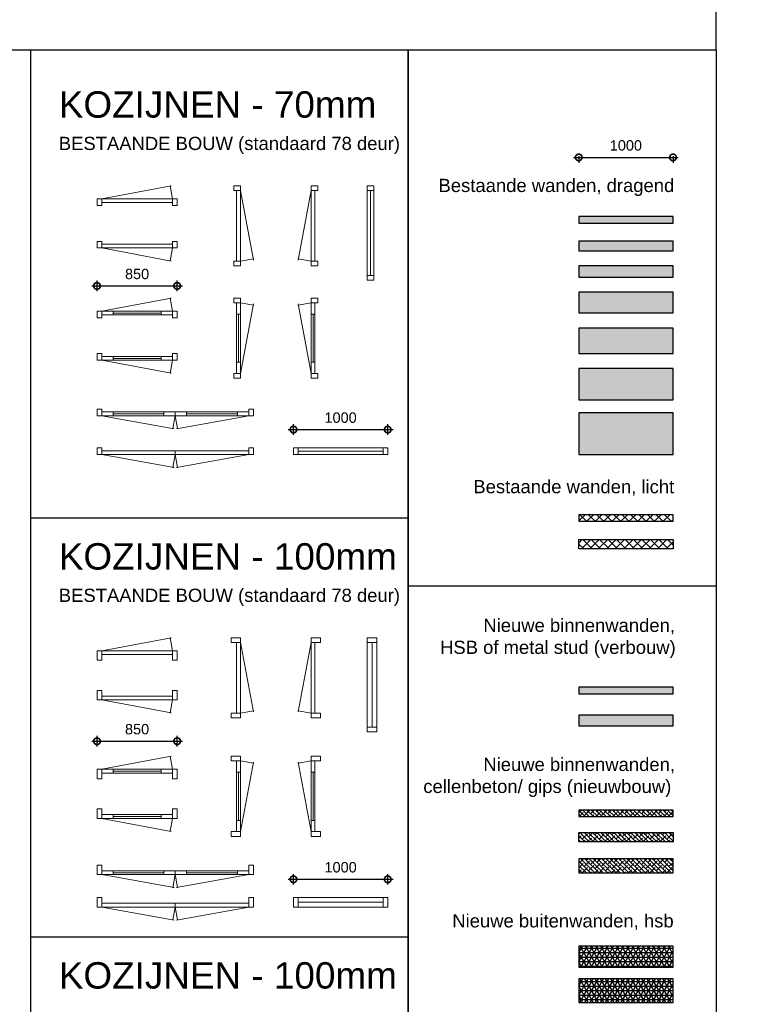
# Model space of a CAD drawing. Header units: millimetres. Extents: x 0 to 10560344, y -63228 to 177747.
# Tile 98 of 125: x 117049 to 124820, y 8902 to 19347. Entities that reach past the tile are written whole.
import ezdxf

# ---------------------------------------------------------------- set-up
doc = ezdxf.new("R2010")
doc.units = ezdxf.units.MM
for name, color, linetype in [('00-arcering', 11, 'Continuous'), ('00-arcering grijs', 9, 'Continuous'), ('21-wanden', 7, 'Continuous'), ('21-wanden - constructief', 2, 'Continuous')]:
    doc.layers.add(name, color=color, linetype=linetype)
doc.layers.add('00-hulplijnen', color=2, linetype='Continuous', plot=False)
doc.layers.add('Z00-kader', color=2, linetype='Continuous', plot=False)
doc.layers.add('008', color=8, linetype='Continuous', lineweight=9)
doc.layers.add('013', color=220, linetype='Continuous', lineweight=13)
doc.styles.add('01_50', font='swiss.ttf', dxfattribs={"height": 110})
doc.styles.add('02_50', font='swiss.ttf', dxfattribs={"height": 140})
doc.dimstyles.new('2_50', dxfattribs={"dimscale": 700, "dimtxt": 100, "dimasz": 0.2, "dimexe": 0.08, "dimexo": 0.08, "dimgap": 0.1, "dimtad": 1, "dimtoh": 1, "dimdec": 0, "dimzin": 0, "dimdsep": 46, "dimtxsty": '01_50', "dimblk": 'DOTSMALL', "dimcen": 0.05, "dimdle": 0.08, "dimclrd": 256, "dimclre": 256, "dimclrt": 256, "dimadec": 0, "dimazin": 0, "dimtfac": 1, "dimtdec": 0, "dimtix": 1, "dimtmove": 2, "dimatfit": 0, "dimldrblk": 'DOTSMALL', "dimfxl": 0.08, "dimfxlon": 1, "dimtolj": 1, "dimtzin": 0, "dimlwe": -1, "dimarcsym": 0})
pattern_1 = [(315, (133184.615, -24211.103), (22.45064, 22.45064), []), (45, (133184.615, -24211.103), (22.45064, 67.35192), [79.375, -47.625])]

# ---------------------------------------------------------------- blocks, each defined once
blk = doc.blocks.new('_DotSmall')
at = {"color": 0, "linetype": 'ByBlock', "const_width": 0.5}
blk.add_lwpolyline([(-0.0625, 0, 1), (0.0625, 0, 1)], format="xyb", close=True, dxfattribs=at)
blk = doc.blocks.new('*D257')
at = {"layer": '00-hulplijnen', "linetype": 'Continuous', "lineweight": -2, "transparency": 16777216}
blk.add_line((122923, 17886), (124035, 17886), dxfattribs=at)
at = {"layer": '00-hulplijnen', "transparency": 16777216}
for p, q in [((122979, 17900), (122979, 17830)), ((123979, 17900), (123979, 17830))]:
    blk.add_line(p, q, dxfattribs=at)
at = {"layer": 'Defpoints', "color": 0, "linetype": 'Continuous', "transparency": 16777216}
for p in [(122979, 17956), (123979, 17956), (123979, 17886)]:
    blk.add_point(p, dxfattribs=at)
at = {"layer": '00-hulplijnen', "linetype": 'Continuous', "lineweight": -2, "transparency": 16777216, "xscale": 140, "yscale": 140, "zscale": 140, "rotation": 180}
blk.add_blockref('_DotSmall', (122979, 17886), dxfattribs=at)
at = {"layer": '00-hulplijnen', "linetype": 'Continuous', "lineweight": -2, "transparency": 16777216, "xscale": 140, "yscale": 140, "zscale": 140}
blk.add_blockref('_DotSmall', (123979, 17886), dxfattribs=at)
at = {"layer": '00-hulplijnen', "linetype": 'Continuous', "transparency": 16777216, "insert": (123479, 18013), "char_height": 110, "attachment_point": 5, "style": '01_50'}
blk.add_mtext('\\A1;1000', dxfattribs=at)
blk = doc.blocks.new('*D286')
at = {"layer": '00-hulplijnen', "transparency": 16777216}
for p, q in [((119953, 10172), (119953, 10284)), ((120953, 10172), (120953, 10284))]:
    blk.add_line(p, q, dxfattribs=at)
at = {"layer": '00-hulplijnen', "lineweight": -2, "transparency": 16777216}
blk.add_line((119897, 10228), (121009, 10228), dxfattribs=at)
at = {"layer": 'Defpoints', "color": 0, "transparency": 16777216}
for p in [(120953, 10228), (119953, 10034), (120953, 10034)]:
    blk.add_point(p, dxfattribs=at)
at = {"layer": '00-hulplijnen', "lineweight": -2, "transparency": 16777216, "xscale": 140, "yscale": 140, "zscale": 140, "rotation": 180}
blk.add_blockref('_DotSmall', (119953, 10228), dxfattribs=at)
at = {"layer": '00-hulplijnen', "lineweight": -2, "transparency": 16777216, "xscale": 140, "yscale": 140, "zscale": 140}
blk.add_blockref('_DotSmall', (120953, 10228), dxfattribs=at)
at = {"layer": '00-hulplijnen', "transparency": 16777216, "insert": (120453, 10355), "char_height": 110, "attachment_point": 5, "style": '01_50'}
blk.add_mtext('\\A1;1000', dxfattribs=at)
blk = doc.blocks.new('*D248')
at = {"layer": '00-hulplijnen', "lineweight": -2, "transparency": 16777216}
blk.add_line((117813, 16523), (118775, 16523), dxfattribs=at)
at = {"layer": '00-hulplijnen', "transparency": 16777216}
for p, q in [((117869, 16467), (117869, 16579)), ((118719, 16467), (118719, 16579))]:
    blk.add_line(p, q, dxfattribs=at)
at = {"layer": 'Defpoints', "color": 0, "transparency": 16777216}
for p in [(118719, 16523), (117869, 16381), (118719, 16381)]:
    blk.add_point(p, dxfattribs=at)
at = {"layer": '00-hulplijnen', "lineweight": -2, "transparency": 16777216, "xscale": 140, "yscale": 140, "zscale": 140, "rotation": 180}
blk.add_blockref('_DotSmall', (117869, 16523), dxfattribs=at)
at = {"layer": '00-hulplijnen', "lineweight": -2, "transparency": 16777216, "xscale": 140, "yscale": 140, "zscale": 140}
blk.add_blockref('_DotSmall', (118719, 16523), dxfattribs=at)
at = {"layer": '00-hulplijnen', "transparency": 16777216, "insert": (118294, 16649), "char_height": 110, "attachment_point": 5, "style": '01_50'}
blk.add_mtext('\\A1;850', dxfattribs=at)
blk = doc.blocks.new('*D249')
at = {"layer": '00-hulplijnen', "transparency": 16777216}
for p, q in [((119953, 14943), (119953, 15055)), ((120953, 14943), (120953, 15055))]:
    blk.add_line(p, q, dxfattribs=at)
at = {"layer": '00-hulplijnen', "lineweight": -2, "transparency": 16777216}
blk.add_line((119897, 14999), (121009, 14999), dxfattribs=at)
at = {"layer": 'Defpoints', "color": 0, "transparency": 16777216}
for p in [(120953, 14999), (119953, 14804), (120953, 14804)]:
    blk.add_point(p, dxfattribs=at)
at = {"layer": '00-hulplijnen', "lineweight": -2, "transparency": 16777216, "xscale": 140, "yscale": 140, "zscale": 140, "rotation": 180}
blk.add_blockref('_DotSmall', (119953, 14999), dxfattribs=at)
at = {"layer": '00-hulplijnen', "lineweight": -2, "transparency": 16777216, "xscale": 140, "yscale": 140, "zscale": 140}
blk.add_blockref('_DotSmall', (120953, 14999), dxfattribs=at)
at = {"layer": '00-hulplijnen', "transparency": 16777216, "insert": (120453, 15125), "char_height": 110, "attachment_point": 5, "style": '01_50'}
blk.add_mtext('\\A1;1000', dxfattribs=at)
blk = doc.blocks.new('*D250')
at = {"layer": '00-hulplijnen', "transparency": 16777216}
for p, q in [((117869, 11637), (117869, 11749)), ((118719, 11637), (118719, 11749))]:
    blk.add_line(p, q, dxfattribs=at)
at = {"layer": '00-hulplijnen', "lineweight": -2, "transparency": 16777216}
blk.add_line((117813, 11693), (118775, 11693), dxfattribs=at)
at = {"layer": 'Defpoints', "color": 0, "transparency": 16777216}
for p in [(118719, 11693), (117869, 11395), (118719, 11395)]:
    blk.add_point(p, dxfattribs=at)
at = {"layer": '00-hulplijnen', "lineweight": -2, "transparency": 16777216, "xscale": 140, "yscale": 140, "zscale": 140, "rotation": 180}
blk.add_blockref('_DotSmall', (117869, 11693), dxfattribs=at)
at = {"layer": '00-hulplijnen', "lineweight": -2, "transparency": 16777216, "xscale": 140, "yscale": 140, "zscale": 140}
blk.add_blockref('_DotSmall', (118719, 11693), dxfattribs=at)
at = {"layer": '00-hulplijnen', "transparency": 16777216, "insert": (118294, 11820), "char_height": 110, "attachment_point": 5, "style": '01_50'}
blk.add_mtext('\\A1;850', dxfattribs=at)

msp = doc.modelspace()

# ---------------------------------------------------------------- hatches: boundary and pattern name
at = {"layer": '00-arcering'}
for points in [[(122979.4, 17259.1), (122979.4, 17189.1), (123979.4, 17189.1), (123979.4, 17259.1)], [(122979.4, 16996.7), (122979.4, 16896.7), (123979.4, 16896.7), (123979.4, 16996.7)], [(122979.4, 16735.7), (122979.4, 16615.7), (123979.4, 16615.7), (123979.4, 16735.7)], [(122979.4, 16458.2), (122979.4, 16238.2), (123979.4, 16238.2), (123979.4, 16458.2)], [(122979.4, 16075.5), (122979.4, 15805.5), (123979.4, 15805.5), (123979.4, 16075.5)], [(122979.4, 15645.5), (122979.4, 15315.5), (123979.4, 15315.5), (123979.4, 15645.5)], [(122979.4, 15176.3), (122979.4, 14736.3), (123979.4, 14736.3), (123979.4, 15176.3)]]:
    msp.add_hatch(color=256, dxfattribs=at).paths.add_polyline_path(points)
h = msp.add_hatch(dxfattribs=at)
h.set_pattern_fill('ANSI37', color=256, scale=20, style=0)
h.set_pattern_definition([(45, (117002.156, -25983.216), (-44.90128, 44.90128), []), (135, (117002.156, -25983.216), (-44.90128, -44.90128), [])])
h.paths.add_polyline_path([(122979.4, 14025.6), (123979.4, 14025.6), (123979.4, 14095.6), (122979.4, 14095.6)])
h = msp.add_hatch(dxfattribs=at)
h.set_pattern_fill('ANSI37', color=256, scale=20, style=0)
h.set_pattern_definition([(45, (117002.156, -26037.19), (-44.90128, 44.90128), []), (135, (117002.156, -26037.19), (-44.90128, -44.90128), [])])
h.paths.add_polyline_path([(122979.4, 13833.1), (123979.4, 13833.1), (123979.4, 13733.1), (122979.4, 13733.1)])
at = {"layer": '00-arcering', "linetype": 'Continuous'}
h = msp.add_hatch(dxfattribs=at)
h.set_pattern_fill('ANSI38', color=256, scale=10, angle=-90)
h.set_pattern_definition(pattern_1)
h.paths.add_polyline_path([(122979.4, 10892.5), (123979.4, 10892.5), (123979.4, 10962.5), (122979.4, 10962.5)])
h = msp.add_hatch(dxfattribs=at)
h.set_pattern_fill('ANSI38', color=256, scale=10, angle=-90)
h.set_pattern_definition(pattern_1)
h.paths.add_polyline_path([(122979.4, 10723.9), (123979.4, 10723.9), (123979.4, 10623.9), (122979.4, 10623.9)])
h = msp.add_hatch(dxfattribs=at)
h.set_pattern_fill('ANSI38', color=256, scale=10, angle=-90)
h.set_pattern_definition(pattern_1)
h.paths.add_polyline_path([(122979.4, 10295), (123979.4, 10295), (123979.4, 10445), (122979.4, 10445)])
at = {"layer": '00-arcering'}
h = msp.add_hatch(dxfattribs=at)
h.set_pattern_fill('NET3', color=256, scale=15, style=0)
h.set_pattern_definition([(0, (99139.52, -31936.47), (0, 47.625), []), (60, (99139.52, -31936.47), (-41.24446, 23.8125), []), (120, (99139.52, -31936.47), (-41.24446, -23.8125), [])])
h.paths.add_polyline_path([(122979.4, 9517.4), (122979.4, 9297.4), (123979.4, 9297.4), (123979.4, 9517.4)])
h = msp.add_hatch(dxfattribs=at)
h.set_pattern_fill('NET3', color=256, scale=15, style=0)
h.set_pattern_definition([(0, (99139.52, -31910.433), (0, 47.625), []), (60, (99139.52, -31910.433), (-41.24446, 23.8125), []), (120, (99139.52, -31910.433), (-41.24446, -23.8125), [])])
h.paths.add_polyline_path([(122979.4, 9171.7), (122979.4, 8921.7), (123979.4, 8921.7), (123979.4, 9171.7)])
at = {"layer": '00-arcering grijs'}
for points in [[(122979.4, 12196.7), (123979.4, 12196.7), (123979.4, 12266.7), (122979.4, 12266.7)], [(122979.4, 11854.8), (123979.4, 11854.8), (123979.4, 11969.8), (122979.4, 11969.8)]]:
    msp.add_hatch(color=256, dxfattribs=at).paths.add_polyline_path(points)

# ---------------------------------------------------------------- linework, layer by layer
at = {"layer": '00-hulplijnen'}
msp.add_lwpolyline([(113166.3, 19027.5), (124435.7, 19027.5), (124435.7, 24039.3), (113166.3, 24039.3)], close=True, dxfattribs=at)
msp.add_lwpolyline([(117167.2, 19027.5), (121168, 19027.5)], dxfattribs=at)
at = {"layer": '008'}
for p, q in [((118548.9, 16235.3), (118038.9, 16235.3)), ((119370.3, 16224.2), (119370.3, 15714.2)), ((120160.3, 16224.2), (120160.3, 15714.2)), ((118548.9, 15754.7), (118038.9, 15754.7)), ((118578.9, 15166.5), (118038.9, 15166.5)), ((118818.9, 15166.5), (119358.9, 15166.5)), ((118548.9, 11374.6), (118038.9, 11374.6)), ((119370.3, 11363.5), (119370.3, 10853.5)), ((120160.3, 11363.5), (120160.3, 10853.5)), ((118548.9, 10894), (118038.9, 10894)), ((118578.9, 10298.2), (118038.9, 10298.2)), ((118818.9, 10298.2), (119358.9, 10298.2))]:
    msp.add_line(p, q, dxfattribs=at)
for points in [[(118668.9, 17446.2), (118644.8, 17583), (118656.8, 17585.1), (117918.9, 17446.2)], [(119390.3, 17535.1), (119529.2, 16797.2), (119527.2, 16809.3), (119390.3, 16785.1)], [(120140.3, 17535.1), (120001.4, 16797.2), (120003.3, 16809.3), (120140.3, 16785.1)], [(120771, 16635.1), (120771, 17535.1)], [(118668.9, 16925.6), (118644.8, 16788.8), (118656.8, 16786.7), (117918.9, 16925.6)], [(117918.9, 16255.3), (118656.8, 16394.2), (118644.8, 16392.2), (118668.9, 16255.3)], [(119390.3, 15594.2), (119529.2, 16332), (119527.2, 16320.1), (119390.3, 16344.2)], [(120140.3, 15594.2), (120001.4, 16332), (120003.3, 16320.1), (120140.3, 16344.2)], [(117918.9, 15734.7), (118656.8, 15595.8), (118644.8, 15597.8), (118668.9, 15734.7)], [(117918.9, 15146.5), (118686.8, 15007.6), (118674.9, 15010.2), (118698.9, 15146.5)], [(118698.9, 15146.5), (118698.9, 15146.5), (118723, 15010.2), (118711.1, 15007.6), (119478.9, 15146.5)], [(117918.9, 14733.8), (118686.8, 14594.9), (118674.9, 14597.5), (118698.9, 14733.8)], [(118698.9, 14733.8), (118698.9, 14733.8), (118723, 14597.5), (118711.1, 14594.9), (119478.9, 14733.8)], [(120003.4, 14768.8), (120903.4, 14768.8)], [(118668.9, 12652.3), (118644.8, 12789.1), (118656.8, 12791.3), (117918.9, 12652.3)], [(119390.3, 12741.3), (119529.2, 12003.4), (119527.2, 12015.4), (119390.3, 11991.3)], [(120140.3, 12741.3), (120001.4, 12003.4), (120003.3, 12015.4), (120140.3, 11991.3)], [(120786, 11841.3), (120786, 12741.3)], [(118668.9, 12131.8), (118644.8, 11995), (118656.8, 11992.9), (117918.9, 12131.8)], [(117918.9, 11394.6), (118656.8, 11533.5), (118644.8, 11531.5), (118668.9, 11394.6)], [(119390.3, 10733.5), (119529.2, 11471.3), (119527.2, 11459.3), (119390.3, 11483.5)], [(120140.3, 10733.5), (120001.4, 11471.3), (120003.3, 11459.3), (120140.3, 11483.5)], [(117918.9, 10874), (118656.8, 10735.1), (118644.8, 10737.1), (118668.9, 10874)], [(117918.9, 10278.2), (118686.8, 10139.3), (118674.9, 10141.9), (118698.9, 10278.2)], [(118698.9, 10278.2), (118698.9, 10278.2), (118723, 10141.9), (118711.1, 10139.3), (119478.9, 10278.2)], [(117918.9, 9933.7), (118686.8, 9794.7), (118674.9, 9797.3), (118698.9, 9933.7)], [(118698.9, 9933.7), (118698.9, 9933.7), (118723, 9797.3), (118711.1, 9794.7), (119478.9, 9933.7)], [(120003.4, 9983.7), (120903.4, 9983.7)]]:
    msp.add_lwpolyline(points, dxfattribs=at)
at = {"layer": '013'}
for p, q in [((118548.9, 16255.3), (118038.9, 16255.3)), ((118548.9, 16215.3), (118038.9, 16215.3)), ((119350.3, 16224.2), (119350.3, 15714.2)), ((119390.3, 16224.2), (119390.3, 15714.2)), ((120140.3, 16224.2), (120140.3, 15714.2)), ((120180.3, 16224.2), (120180.3, 15714.2)), ((118548.9, 15774.7), (118038.9, 15774.7)), ((118548.9, 15734.7), (118038.9, 15734.7)), ((118578.9, 15186.5), (118038.9, 15186.5)), ((118578.9, 15146.5), (118038.9, 15146.5)), ((118818.9, 15186.5), (119358.9, 15186.5)), ((118818.9, 15146.5), (119358.9, 15146.5)), ((118548.9, 11394.6), (118038.9, 11394.6)), ((118548.9, 11354.6), (118038.9, 11354.6)), ((119350.3, 11363.5), (119350.3, 10853.5)), ((119390.3, 11363.5), (119390.3, 10853.5)), ((120140.3, 11363.5), (120140.3, 10853.5)), ((120180.3, 11363.5), (120180.3, 10853.5)), ((118548.9, 10914), (118038.9, 10914)), ((118548.9, 10874), (118038.9, 10874)), ((118578.9, 10318.2), (118038.9, 10318.2)), ((118578.9, 10278.2), (118038.9, 10278.2)), ((118818.9, 10318.2), (119358.9, 10318.2)), ((118818.9, 10278.2), (119358.9, 10278.2))]:
    msp.add_line(p, q, dxfattribs=at)
for points in [[(113166.3, 19027.5), (117167.2, 19027.5), (117167.2, 78.1), (113166.3, 78.1)], [(119390.3, 17585.1), (119320.3, 17585.1), (119320.3, 17535.1), (119390.3, 17535.1)], [(120140.3, 17585.1), (120210.3, 17585.1), (120210.3, 17535.1), (120140.3, 17535.1)], [(120736, 17585.1), (120806, 17585.1), (120806, 17535.1), (120736, 17535.1)], [(117918.9, 17446.2), (117918.9, 17376.2), (117868.9, 17376.2), (117868.9, 17446.2)], [(118668.9, 17446.2), (117918.9, 17446.2), (117918.9, 17406.2), (118668.9, 17406.2)], [(118718.9, 17446.2), (118718.9, 17376.2), (118668.9, 17376.2), (118668.9, 17446.2)], [(119350.3, 17535.1), (119390.3, 17535.1), (119390.3, 16785.1), (119350.3, 16785.1)], [(120180.3, 17535.1), (120140.3, 17535.1), (120140.3, 16785.1), (120180.3, 16785.1)], [(117918.9, 16925.6), (117918.9, 16995.6), (117868.9, 16995.6), (117868.9, 16925.6)], [(118668.9, 16925.6), (117918.9, 16925.6), (117918.9, 16965.6), (118668.9, 16965.6)], [(118718.9, 16925.6), (118718.9, 16995.6), (118668.9, 16995.6), (118668.9, 16925.6)], [(119390.3, 16785.1), (119320.3, 16785.1), (119320.3, 16735.1), (119390.3, 16735.1)], [(120140.3, 16785.1), (120210.3, 16785.1), (120210.3, 16735.1), (120140.3, 16735.1)], [(120736, 16635.1), (120806, 16635.1), (120806, 16585.1), (120736, 16585.1)], [(119390.3, 16394.2), (119320.3, 16394.2), (119320.3, 16344.2), (119390.3, 16344.2)], [(119390.3, 16344.2), (119390.3, 16224.2), (119350.3, 16224.2), (119350.3, 16344.2)], [(120140.3, 16394.2), (120210.3, 16394.2), (120210.3, 16344.2), (120140.3, 16344.2)], [(120140.3, 16344.2), (120140.3, 16224.2), (120180.3, 16224.2), (120180.3, 16344.2)], [(117918.9, 16255.3), (117918.9, 16185.3), (117868.9, 16185.3), (117868.9, 16255.3)], [(118038.9, 16255.3), (117918.9, 16255.3), (117918.9, 16215.3), (118038.9, 16215.3)], [(118668.9, 16255.3), (118548.9, 16255.3), (118548.9, 16215.3), (118668.9, 16215.3)], [(118718.9, 16255.3), (118718.9, 16185.3), (118668.9, 16185.3), (118668.9, 16255.3)], [(117918.9, 15734.7), (117918.9, 15804.7), (117868.9, 15804.7), (117868.9, 15734.7)], [(118038.9, 15734.7), (117918.9, 15734.7), (117918.9, 15774.7), (118038.9, 15774.7)], [(118668.9, 15734.7), (118548.9, 15734.7), (118548.9, 15774.7), (118668.9, 15774.7)], [(118718.9, 15734.7), (118718.9, 15804.7), (118668.9, 15804.7), (118668.9, 15734.7)], [(119390.3, 15714.2), (119390.3, 15594.2), (119350.3, 15594.2), (119350.3, 15714.2)], [(120140.3, 15714.2), (120140.3, 15594.2), (120180.3, 15594.2), (120180.3, 15714.2)], [(119390.3, 15594.2), (119320.3, 15594.2), (119320.3, 15544.2), (119390.3, 15544.2)], [(120140.3, 15594.2), (120210.3, 15594.2), (120210.3, 15544.2), (120140.3, 15544.2)], [(117918.9, 15146.5), (117918.9, 15216.5), (117868.9, 15216.5), (117868.9, 15146.5)], [(118038.9, 15146.5), (117918.9, 15146.5), (117918.9, 15186.5), (118038.9, 15186.5)], [(118698.9, 15146.5), (118578.9, 15146.5), (118578.9, 15186.5), (118698.9, 15186.5)], [(118698.9, 15146.5), (118818.9, 15146.5), (118818.9, 15186.5), (118698.9, 15186.5)], [(119358.9, 15146.5), (119478.9, 15146.5), (119478.9, 15186.5), (119358.9, 15186.5)], [(119478.9, 15146.5), (119478.9, 15216.5), (119528.9, 15216.5), (119528.9, 15146.5)], [(117918.9, 14733.8), (117918.9, 14803.8), (117868.9, 14803.8), (117868.9, 14733.8)], [(118698.9, 14733.8), (117918.9, 14733.8), (117918.9, 14773.8), (118698.9, 14773.8)], [(118698.9, 14733.8), (119478.9, 14733.8), (119478.9, 14773.8), (118698.9, 14773.8)], [(119478.9, 14733.8), (119478.9, 14803.8), (119528.9, 14803.8), (119528.9, 14733.8)], [(120003.4, 14803.8), (120003.4, 14733.8), (119953.4, 14733.8), (119953.4, 14803.8)], [(120953.4, 14803.8), (120953.4, 14733.8), (120903.4, 14733.8), (120903.4, 14803.8)], [(119390.3, 12791.3), (119290.3, 12791.3), (119290.3, 12741.3), (119390.3, 12741.3)], [(120140.3, 12791.3), (120240.3, 12791.3), (120240.3, 12741.3), (120140.3, 12741.3)], [(120736, 12791.3), (120836, 12791.3), (120836, 12741.3), (120736, 12741.3)], [(117918.9, 12652.3), (117918.9, 12552.3), (117868.9, 12552.3), (117868.9, 12652.3)], [(118668.9, 12652.3), (117918.9, 12652.3), (117918.9, 12612.3), (118668.9, 12612.3)], [(118718.9, 12652.3), (118718.9, 12552.3), (118668.9, 12552.3), (118668.9, 12652.3)], [(119350.3, 12741.3), (119390.3, 12741.3), (119390.3, 11991.3), (119350.3, 11991.3)], [(120180.3, 12741.3), (120140.3, 12741.3), (120140.3, 11991.3), (120180.3, 11991.3)], [(117918.9, 12131.8), (117918.9, 12231.8), (117868.9, 12231.8), (117868.9, 12131.8)], [(118718.9, 12131.8), (118718.9, 12231.8), (118668.9, 12231.8), (118668.9, 12131.8)], [(118668.9, 12131.8), (117918.9, 12131.8), (117918.9, 12171.8), (118668.9, 12171.8)], [(119390.3, 11991.3), (119290.3, 11991.3), (119290.3, 11941.3), (119390.3, 11941.3)], [(120140.3, 11991.3), (120240.3, 11991.3), (120240.3, 11941.3), (120140.3, 11941.3)], [(120736, 11841.3), (120836, 11841.3), (120836, 11791.3), (120736, 11791.3)], [(119390.3, 11533.5), (119290.3, 11533.5), (119290.3, 11483.5), (119390.3, 11483.5)], [(120140.3, 11533.5), (120240.3, 11533.5), (120240.3, 11483.5), (120140.3, 11483.5)], [(117918.9, 11394.6), (117918.9, 11294.6), (117868.9, 11294.6), (117868.9, 11394.6)], [(118038.9, 11394.6), (117918.9, 11394.6), (117918.9, 11354.6), (118038.9, 11354.6)], [(118668.9, 11394.6), (118548.9, 11394.6), (118548.9, 11354.6), (118668.9, 11354.6)], [(118718.9, 11394.6), (118718.9, 11294.6), (118668.9, 11294.6), (118668.9, 11394.6)], [(119390.3, 11483.5), (119390.3, 11363.5), (119350.3, 11363.5), (119350.3, 11483.5)], [(120140.3, 11483.5), (120140.3, 11363.5), (120180.3, 11363.5), (120180.3, 11483.5)], [(117918.9, 10874), (117918.9, 10974), (117868.9, 10974), (117868.9, 10874)], [(118718.9, 10874), (118718.9, 10974), (118668.9, 10974), (118668.9, 10874)], [(118038.9, 10874), (117918.9, 10874), (117918.9, 10914), (118038.9, 10914)], [(118668.9, 10874), (118548.9, 10874), (118548.9, 10914), (118668.9, 10914)], [(119390.3, 10853.5), (119390.3, 10733.5), (119350.3, 10733.5), (119350.3, 10853.5)], [(120140.3, 10853.5), (120140.3, 10733.5), (120180.3, 10733.5), (120180.3, 10853.5)], [(119390.3, 10733.5), (119290.3, 10733.5), (119290.3, 10683.5), (119390.3, 10683.5)], [(120140.3, 10733.5), (120240.3, 10733.5), (120240.3, 10683.5), (120140.3, 10683.5)], [(117918.9, 10278.2), (117918.9, 10378.2), (117868.9, 10378.2), (117868.9, 10278.2)], [(119478.9, 10278.2), (119478.9, 10378.2), (119528.9, 10378.2), (119528.9, 10278.2)], [(118038.9, 10278.2), (117918.9, 10278.2), (117918.9, 10318.2), (118038.9, 10318.2)], [(118698.9, 10278.2), (118578.9, 10278.2), (118578.9, 10318.2), (118698.9, 10318.2)], [(118698.9, 10278.2), (118818.9, 10278.2), (118818.9, 10318.2), (118698.9, 10318.2)], [(119358.9, 10278.2), (119478.9, 10278.2), (119478.9, 10318.2), (119358.9, 10318.2)], [(117918.9, 9933.7), (117918.9, 10033.7), (117868.9, 10033.7), (117868.9, 9933.7)], [(119478.9, 9933.7), (119478.9, 10033.7), (119528.9, 10033.7), (119528.9, 9933.7)], [(120003.4, 10033.7), (120003.4, 9933.7), (119953.4, 9933.7), (119953.4, 10033.7)], [(120953.4, 10033.7), (120953.4, 9933.7), (120903.4, 9933.7), (120903.4, 10033.7)], [(118698.9, 9933.7), (117918.9, 9933.7), (117918.9, 9973.7), (118698.9, 9973.7)], [(118698.9, 9933.7), (119478.9, 9933.7), (119478.9, 9973.7), (118698.9, 9973.7)]]:
    msp.add_lwpolyline(points, close=True, dxfattribs=at)
for points in [[(120736, 16635.1), (120736, 17535.1)], [(120806, 16635.1), (120806, 17535.1)], [(120003.4, 14803.8), (120903.4, 14803.8)], [(120003.4, 14733.8), (120903.4, 14733.8)], [(120736, 11841.3), (120736, 12741.3)], [(120836, 11841.3), (120836, 12741.3)], [(120003.4, 10033.7), (120903.4, 10033.7)], [(120003.4, 9933.7), (120903.4, 9933.7)]]:
    msp.add_lwpolyline(points, dxfattribs=at)
at = {"layer": '21-wanden'}
for points in [[(122979.4, 14025.6), (123979.4, 14025.6), (123979.4, 14095.6), (122979.4, 14095.6)], [(122979.4, 13833.1), (123979.4, 13833.1), (123979.4, 13733.1), (122979.4, 13733.1)], [(122979.4, 12196.7), (123979.4, 12196.7), (123979.4, 12266.7), (122979.4, 12266.7)], [(122979.4, 11854.8), (123979.4, 11854.8), (123979.4, 11969.8), (122979.4, 11969.8)], [(122979.4, 10892.5), (123979.4, 10892.5), (123979.4, 10962.5), (122979.4, 10962.5)], [(122979.4, 10723.9), (123979.4, 10723.9), (123979.4, 10623.9), (122979.4, 10623.9)], [(122979.4, 10295), (123979.4, 10295), (123979.4, 10445), (122979.4, 10445)]]:
    msp.add_lwpolyline(points, close=True, dxfattribs=at)
at = {"layer": '21-wanden - constructief'}
for points in [[(122979.4, 17259.1), (122979.4, 17189.1), (123979.4, 17189.1), (123979.4, 17259.1)], [(122979.4, 16996.7), (122979.4, 16896.7), (123979.4, 16896.7), (123979.4, 16996.7)], [(122979.4, 16735.7), (122979.4, 16615.7), (123979.4, 16615.7), (123979.4, 16735.7)], [(122979.4, 16458.2), (122979.4, 16238.2), (123979.4, 16238.2), (123979.4, 16458.2)], [(122979.4, 16075.5), (122979.4, 15805.5), (123979.4, 15805.5), (123979.4, 16075.5)], [(122979.4, 15645.5), (122979.4, 15315.5), (123979.4, 15315.5), (123979.4, 15645.5)], [(122979.4, 15176.3), (122979.4, 14736.3), (123979.4, 14736.3), (123979.4, 15176.3)], [(122979.4, 9517.4), (122979.4, 9297.4), (123979.4, 9297.4), (123979.4, 9517.4)], [(122979.4, 9171.7), (122979.4, 8921.7), (123979.4, 8921.7), (123979.4, 9171.7)]]:
    msp.add_lwpolyline(points, close=True, dxfattribs=at)
at = {"layer": 'Z00-kader', "linetype": 'Continuous'}
for points in [[(117167.2, 19027.5), (121168, 19027.5), (121168, 78.1), (117167.2, 78.1)], [(121168, 19027.5), (124435.7, 19027.5), (124435.7, 78.1), (121168, 78.1)]]:
    msp.add_lwpolyline(points, close=True, dxfattribs=at)
for points in [[(121168, 14060), (117167.2, 14060)], [(124435.7, 13339.3), (121168, 13339.3)], [(121168, 9614.9), (117167.2, 9614.9)], [(121168, 9614.9), (117167.2, 9614.9)]]:
    msp.add_lwpolyline(points, dxfattribs=at)

# ---------------------------------------------------------------- texts
at = {"layer": '00-hulplijnen', "width": 3706.629, "attachment_point": 1, "style": '02_50'}
for s, insert, char_height in [('KOZIJNEN - 70mm', (117463.8, 18587.7), 280), ('BESTAANDE BOUW (standaard 78 deur)', (117463.8, 18104.7), 140), ('\\pi1218.94402;Bestaande wanden, dragend', (120272.7, 17659), 140), ('\\pi1588.38055;Bestaande wanden, licht', (120272.7, 14463.4), 140), ('KOZIJNEN - 100mm', (117463.8, 13793.8), 280), ('BESTAANDE BOUW (standaard 78 deur)', (117463.8, 13310.8), 140), ('\\pi1694.2597;Nieuwe binnenwanden, \\P\\pi1235.38666;HSB of metal stud (verbouw)', (120272.7, 12992.6), 140), ('\\pi1694.2597;Nieuwe binnenwanden, \\P\\pi1057.65414;cellenbeton/ gips (nieuwbouw)', (120272.7, 11516.9), 140), ('\\pi1364.9318;Nieuwe buitenwanden, hsb', (120272.7, 9857.6), 140), ('KOZIJNEN - 100mm', (117463.8, 9348.7), 280)]:
    msp.add_mtext(s, dxfattribs=dict(at, insert=insert, char_height=char_height))

# ---------------------------------------------------------------- dimensions: what is measured, and where the dimension line sits
at = {"layer": '00-hulplijnen', "linetype": 'Continuous'}
dim = msp.add_linear_dim(base=(123979.4, 17886.3), p1=(122979.4, 17956.3), p2=(123979.4, 17956.3), dimstyle='2_50', dxfattribs=at)
dim.commit()
dim.dimension.update_dxf_attribs({"geometry": '*D257', "text_midpoint": (123479.4, 18012.8)})
at = {"layer": '00-hulplijnen'}
for base, p1, p2, picture, middle in [((118718.9, 16522.6), (117868.9, 16381.5), (118718.9, 16381.5), '*D248', (118293.9, 16649.1)), ((120953.4, 14998.6), (119953.4, 14803.8), (120953.4, 14803.8), '*D249', (120453.4, 15125.1)), ((118718.9, 11693.5), (117868.9, 11394.6), (118718.9, 11394.6), '*D250', (118293.9, 11820)), ((120953.4, 10228.4), (119953.4, 10033.7), (120953.4, 10033.7), '*D286', (120453.4, 10355))]:
    dim = msp.add_linear_dim(base=base, p1=p1, p2=p2, dimstyle='2_50', dxfattribs=at)
    dim.commit()
    dim.dimension.update_dxf_attribs({"geometry": picture, "text_midpoint": middle})

doc.saveas('drawing.dxf')
